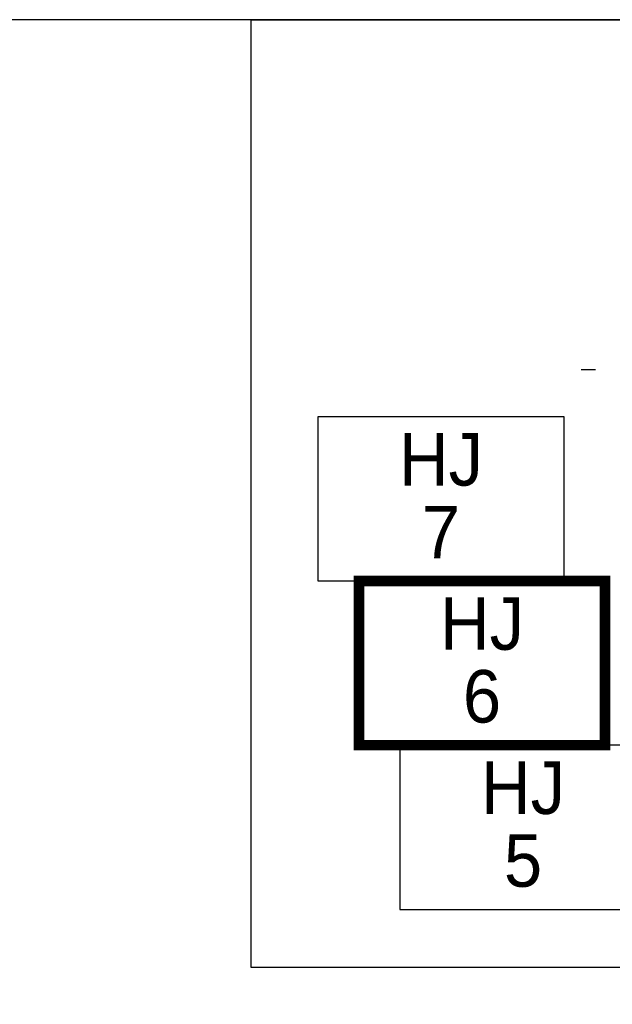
# Model space of a CAD drawing. Header units: metres. Extents: x 183400 to 184400, y 422200 to 427800.
# Tile 85 of 221: x 184202 to 184259, y 424506 to 424600. Entities that reach past the tile are written whole.
import ezdxf
from ezdxf.enums import TextEntityAlignment as Align

# ---------------------------------------------------------------- set-up
doc = ezdxf.new("R2010")
doc.units = ezdxf.units.M
for name, color, linetype in [('N_MK2', 7, 'Continuous'), ('방위표', 7, 'Continuous'), ('일람표', 7, 'Continuous')]:
    doc.layers.add(name, color=color, linetype=linetype)
doc.styles.add('CGS', font='Dotum.ttf')

# ---------------------------------------------------------------- blocks, each defined once
blk = doc.blocks.new('N_MK2')
at = {"layer": '방위표', "color": 7, "linetype": 'Continuous'}
blk.add_lwpolyline([(-118.86, 0), (-128.674, 0)], dxfattribs=at)

msp = doc.modelspace()

# ---------------------------------------------------------------- linework, layer by layer
at = {"layer": '일람표'}
for points in [[(183700, 424200), (184300, 424200), (184300, 424600), (183700, 424600)], [(184300, 424509.794), (184224.375, 424509.794), (184224.375, 424600), (184300, 424600)]]:
    msp.add_lwpolyline(points, close=True, dxfattribs=at)
at = {"layer": '일람표', "linetype": 'Continuous', "flags": 128}
for points in [[(184230.733, 424546.585), (184254.17, 424546.585), (184254.17, 424562.21), (184230.733, 424562.21)], [(184238.545, 424515.335), (184261.983, 424515.335), (184261.983, 424530.96), (184238.545, 424530.96)]]:
    msp.add_lwpolyline(points, close=True, dxfattribs=at)
at = {"layer": '일람표', "linetype": 'Continuous', "const_width": 1, "flags": 128}
msp.add_lwpolyline([(184234.639, 424530.96), (184258.077, 424530.96), (184258.077, 424546.585), (184234.639, 424546.585)], close=True, dxfattribs=at)

# ---------------------------------------------------------------- block references
at = {"layer": 'N_MK2', "linetype": 'Continuous', "lineweight": 15, "xscale": 0.1399996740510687, "yscale": 0.1399996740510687, "zscale": 0.139999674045}
msp.add_blockref('N_MK2', (184273.805, 424566.673), dxfattribs=at)

# ---------------------------------------------------------------- texts
at = {"layer": '일람표', "linetype": 'Continuous', "style": 'CGS'}
for p in [(184242.452, 424558.159), (184246.358, 424542.534), (184250.264, 424526.909)]:
    msp.add_text('HJ', height=5, dxfattribs=at).set_placement(p, align=Align.MIDDLE_CENTER)
for s, p in [('7', (184242.452, 424548.734)), ('6', (184246.358, 424533.109)), ('5', (184250.264, 424517.484))]:
    msp.add_text(s, height=5, dxfattribs=at).set_placement(p, align=Align.CENTER)

doc.saveas('drawing.dxf')
